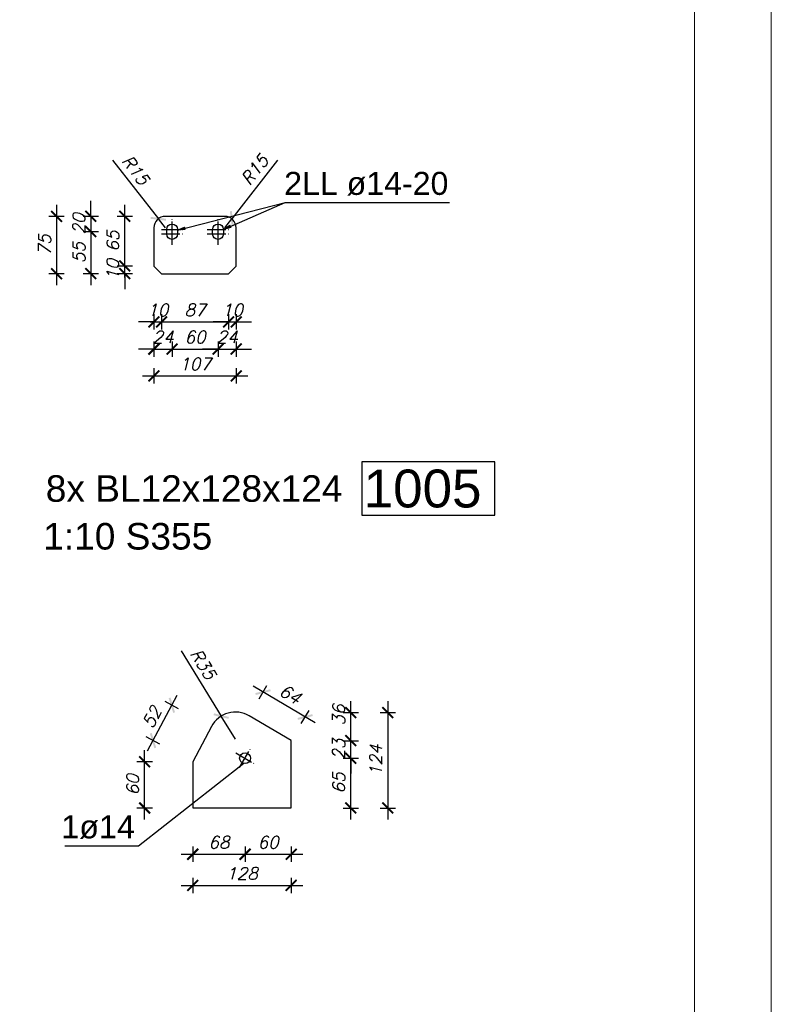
# Model space of a CAD drawing. Header units: millimetres. Extents: x 1814 to 94182, y 11562 to 49454.
# Tile 215 of 256: x 15574 to 15818, y 28389 to 28709. Entities that reach past the tile are written whole.
import ezdxf

# ---------------------------------------------------------------- set-up
doc = ezdxf.new("R2010")
doc.units = ezdxf.units.MM
doc.linetypes.add('ACAD_ISO04W100', pattern=[30, 24, -3, 0, -3])
doc.layers.add('pomoc', color=210, linetype='Continuous', lineweight=9, plot=False)
doc.layers.add('ramka', color=84, linetype='Continuous', lineweight=15)
doc.layers.add('wymiar', color=135, linetype='Continuous', lineweight=9)
doc.styles.add('ARIAL', font='arial.ttf')
doc.styles.add('WYMIARY', font='simplex.shx', dxfattribs={"oblique": 15})
doc.dimstyles.new('1--10', dxfattribs={"dimscale": 25, "dimtxt": 0.16, "dimasz": 0.2, "dimexe": 0.1, "dimexo": 0.1, "dimgap": 0.075, "dimtad": 1, "dimdec": 0, "dimlfac": 4, "dimrnd": 0.01, "dimzin": 9, "dimtxsty": 'WYMIARY', "dimblk": 'ARCHTICK', "dimcen": 0.2, "dimdle": 0.15, "dimadec": 1, "dimazin": 1, "dimtfac": 1, "dimtdec": 0, "dimtix": 1, "dimtmove": 2, "dimatfit": 3, "dimldrblk": 'ARCHTICK', "dimfxl": 0, "dimarcsym": 0})

# ---------------------------------------------------------------- blocks, each defined once
blk = doc.blocks.new('_ARCHTICK')
at = {"color": 0, "linetype": 'ByBlock', "lineweight": -2}
blk.add_solid([(0.398, 0.309), (0.309, 0.398), (-0.309, -0.398), (-0.398, -0.309)], dxfattribs=at)
blk = doc.blocks.new('*D659')
at = {"layer": 'Defpoints', "color": 0}
for p in [(15619.15, 28644.51), (15621.44, 28641.57)]:
    blk.add_point(p, dxfattribs=at)
at = {"layer": 'wymiar', "color": 0, "lineweight": -2}
for p in [(15604.3, 28663.57), (15621.44, 28641.57)]:
    blk.add_line(p, (15619.15, 28644.51), dxfattribs=at)
at = {"layer": 'wymiar', "color": 0, "lineweight": -2, "xscale": 5, "yscale": 5, "zscale": 5, "rotation": 307.9258656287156}
blk.add_blockref('_ARCHTICK', (15619.15, 28644.51), dxfattribs=at)
at = {"layer": 'wymiar', "color": 0, "insert": (15611.71, 28660.37), "char_height": 4, "attachment_point": 5, "rotation": 307.9259, "style": 'WYMIARY'}
blk.add_mtext('R15', dxfattribs=at)
blk = doc.blocks.new('*D660')
at = {"layer": 'Defpoints', "color": 0}
for p in [(15643.02, 28644.51), (15640.72, 28641.57)]:
    blk.add_point(p, dxfattribs=at)
at = {"layer": 'wymiar', "color": 0, "lineweight": -2}
for p in [(15657.86, 28663.57), (15640.72, 28641.57)]:
    blk.add_line(p, (15643.02, 28644.51), dxfattribs=at)
at = {"layer": 'wymiar', "color": 0, "lineweight": -2, "xscale": 5, "yscale": 5, "zscale": 5, "rotation": 232.0884183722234}
blk.add_blockref('_ARCHTICK', (15643.02, 28644.51), dxfattribs=at)
at = {"layer": 'wymiar', "color": 0, "insert": (15650.45, 28660.37), "char_height": 4, "attachment_point": 5, "rotation": 52.0884, "style": 'WYMIARY'}
blk.add_mtext('R15', dxfattribs=at)
blk = doc.blocks.new('*D661')
at = {"layer": 'Defpoints', "color": 0}
for p in [(15639.59, 28482.92), (15644.19, 28475.46)]:
    blk.add_point(p, dxfattribs=at)
at = {"layer": 'wymiar', "color": 0, "lineweight": -2}
for p in [(15626.52, 28504.14), (15644.19, 28475.46)]:
    blk.add_line(p, (15639.59, 28482.92), dxfattribs=at)
at = {"layer": 'wymiar', "color": 0, "lineweight": -2, "xscale": 5, "yscale": 5, "zscale": 5, "rotation": 301.6418359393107}
blk.add_blockref('_ARCHTICK', (15639.59, 28482.92), dxfattribs=at)
at = {"layer": 'wymiar', "color": 0, "insert": (15633.73, 28499.82), "char_height": 4, "attachment_point": 5, "rotation": 301.6418, "style": 'WYMIARY'}
blk.add_mtext('R35', dxfattribs=at)
blk = doc.blocks.new('*D685')
at = {"layer": 'Defpoints', "color": 0}
for p in [(15617.71, 28636.01), (15620.2, 28626.67), (15620.2, 28611.01)]:
    blk.add_point(p, dxfattribs=at)
at = {"layer": 'wymiar', "color": 0, "lineweight": -2}
for p, q in [((15617.71, 28613.51), (15617.71, 28608.51)), ((15620.2, 28613.51), (15620.2, 28608.51)), ((15617.71, 28611.01), (15612.71, 28611.01)), ((15617.71, 28611.01), (15620.2, 28611.01)), ((15620.2, 28611.01), (15625.2, 28611.01))]:
    blk.add_line(p, q, dxfattribs=at)
at = {"layer": 'wymiar', "color": 0, "lineweight": -2, "xscale": 5, "yscale": 5, "zscale": 5}
blk.add_blockref('_ARCHTICK', (15617.71, 28611.01), dxfattribs=at)
at = {"layer": 'wymiar', "color": 0, "lineweight": -2, "xscale": 5, "yscale": 5, "zscale": 5, "rotation": 180}
blk.add_blockref('_ARCHTICK', (15620.2, 28611.01), dxfattribs=at)
at = {"layer": 'wymiar', "color": 0, "insert": (15618.95, 28614.89), "char_height": 4, "attachment_point": 5, "style": 'WYMIARY'}
blk.add_mtext('10', dxfattribs=at)
blk = doc.blocks.new('*D680')
at = {"layer": 'Defpoints', "color": 0}
for p in [(15620.2, 28626.67), (15641.97, 28626.67), (15641.97, 28611.01)]:
    blk.add_point(p, dxfattribs=at)
at = {"layer": 'wymiar', "color": 0, "lineweight": -2}
for p, q in [((15620.2, 28613.51), (15620.2, 28608.51)), ((15641.97, 28613.51), (15641.97, 28608.51)), ((15616.45, 28611.01), (15645.72, 28611.01))]:
    blk.add_line(p, q, dxfattribs=at)
at = {"layer": 'wymiar', "color": 0, "lineweight": -2, "xscale": 5, "yscale": 5, "zscale": 5, "rotation": 180}
blk.add_blockref('_ARCHTICK', (15620.2, 28611.01), dxfattribs=at)
at = {"layer": 'wymiar', "color": 0, "lineweight": -2, "xscale": 5, "yscale": 5, "zscale": 5}
blk.add_blockref('_ARCHTICK', (15641.97, 28611.01), dxfattribs=at)
at = {"layer": 'wymiar', "color": 0, "insert": (15631.08, 28614.89), "char_height": 4, "attachment_point": 5, "style": 'WYMIARY'}
blk.add_mtext('87', dxfattribs=at)
blk = doc.blocks.new('*D681')
at = {"layer": 'Defpoints', "color": 0}
for p in [(15644.46, 28629.16), (15641.97, 28626.67), (15644.46, 28611.01)]:
    blk.add_point(p, dxfattribs=at)
at = {"layer": 'wymiar', "color": 0, "lineweight": -2}
for p, q in [((15641.97, 28613.51), (15641.97, 28608.51)), ((15644.46, 28613.51), (15644.46, 28608.51)), ((15641.97, 28611.01), (15636.97, 28611.01)), ((15641.97, 28611.01), (15644.46, 28611.01)), ((15644.46, 28611.01), (15649.46, 28611.01))]:
    blk.add_line(p, q, dxfattribs=at)
at = {"layer": 'wymiar', "color": 0, "lineweight": -2, "xscale": 5, "yscale": 5, "zscale": 5}
blk.add_blockref('_ARCHTICK', (15641.97, 28611.01), dxfattribs=at)
at = {"layer": 'wymiar', "color": 0, "lineweight": -2, "xscale": 5, "yscale": 5, "zscale": 5, "rotation": 180}
blk.add_blockref('_ARCHTICK', (15644.46, 28611.01), dxfattribs=at)
at = {"layer": 'wymiar', "color": 0, "insert": (15643.21, 28614.89), "char_height": 4, "attachment_point": 5, "style": 'WYMIARY'}
blk.add_mtext('10', dxfattribs=at)
blk = doc.blocks.new('*D682')
at = {"layer": 'Defpoints', "color": 0}
for p in [(15623.61, 28636.09), (15617.71, 28629.16), (15623.61, 28602.18)]:
    blk.add_point(p, dxfattribs=at)
at = {"layer": 'wymiar', "color": 0, "lineweight": -2}
for p, q in [((15617.71, 28604.68), (15617.71, 28599.68)), ((15623.61, 28604.68), (15623.61, 28599.68)), ((15617.71, 28602.18), (15612.71, 28602.18)), ((15617.71, 28602.18), (15623.61, 28602.18)), ((15623.61, 28602.18), (15628.61, 28602.18))]:
    blk.add_line(p, q, dxfattribs=at)
at = {"layer": 'wymiar', "color": 0, "lineweight": -2, "xscale": 5, "yscale": 5, "zscale": 5}
blk.add_blockref('_ARCHTICK', (15617.71, 28602.18), dxfattribs=at)
at = {"layer": 'wymiar', "color": 0, "lineweight": -2, "xscale": 5, "yscale": 5, "zscale": 5, "rotation": 180}
blk.add_blockref('_ARCHTICK', (15623.61, 28602.18), dxfattribs=at)
at = {"layer": 'wymiar', "color": 0, "insert": (15620.66, 28606.06), "char_height": 4, "attachment_point": 5, "style": 'WYMIARY'}
blk.add_mtext('24', dxfattribs=at)
blk = doc.blocks.new('*D683')
at = {"layer": 'Defpoints', "color": 0}
for p in [(15623.61, 28636.09), (15638.55, 28636.09), (15638.55, 28602.18)]:
    blk.add_point(p, dxfattribs=at)
at = {"layer": 'wymiar', "color": 0, "lineweight": -2}
for p, q in [((15623.61, 28604.68), (15623.61, 28599.68)), ((15638.55, 28604.68), (15638.55, 28599.68)), ((15619.86, 28602.18), (15642.3, 28602.18))]:
    blk.add_line(p, q, dxfattribs=at)
at = {"layer": 'wymiar', "color": 0, "lineweight": -2, "xscale": 5, "yscale": 5, "zscale": 5, "rotation": 180}
blk.add_blockref('_ARCHTICK', (15623.61, 28602.18), dxfattribs=at)
at = {"layer": 'wymiar', "color": 0, "lineweight": -2, "xscale": 5, "yscale": 5, "zscale": 5}
blk.add_blockref('_ARCHTICK', (15638.55, 28602.18), dxfattribs=at)
at = {"layer": 'wymiar', "color": 0, "insert": (15631.08, 28606.06), "char_height": 4, "attachment_point": 5, "style": 'WYMIARY'}
blk.add_mtext('60', dxfattribs=at)
blk = doc.blocks.new('*D674')
at = {"layer": 'Defpoints', "color": 0}
for p in [(15638.55, 28636.09), (15644.46, 28634.27), (15644.46, 28602.18)]:
    blk.add_point(p, dxfattribs=at)
at = {"layer": 'wymiar', "color": 0, "lineweight": -2}
for p, q in [((15638.55, 28604.68), (15638.55, 28599.68)), ((15644.46, 28604.68), (15644.46, 28599.68)), ((15638.55, 28602.18), (15633.55, 28602.18)), ((15638.55, 28602.18), (15644.46, 28602.18)), ((15644.46, 28602.18), (15649.46, 28602.18))]:
    blk.add_line(p, q, dxfattribs=at)
at = {"layer": 'wymiar', "color": 0, "lineweight": -2, "xscale": 5, "yscale": 5, "zscale": 5}
blk.add_blockref('_ARCHTICK', (15638.55, 28602.18), dxfattribs=at)
at = {"layer": 'wymiar', "color": 0, "lineweight": -2, "xscale": 5, "yscale": 5, "zscale": 5, "rotation": 180}
blk.add_blockref('_ARCHTICK', (15644.46, 28602.18), dxfattribs=at)
at = {"layer": 'wymiar', "color": 0, "insert": (15641.51, 28606.06), "char_height": 4, "attachment_point": 5, "style": 'WYMIARY'}
blk.add_mtext('24', dxfattribs=at)
blk = doc.blocks.new('*D684')
at = {"layer": 'Defpoints', "color": 0}
for p in [(15617.71, 28636.01), (15644.46, 28636.01), (15644.46, 28593.47)]:
    blk.add_point(p, dxfattribs=at)
at = {"layer": 'wymiar', "color": 0, "lineweight": -2}
for p, q in [((15613.96, 28593.47), (15648.21, 28593.47)), ((15617.71, 28595.97), (15617.71, 28590.97)), ((15644.46, 28595.97), (15644.46, 28590.97))]:
    blk.add_line(p, q, dxfattribs=at)
at = {"layer": 'wymiar', "color": 0, "lineweight": -2, "xscale": 5, "yscale": 5, "zscale": 5, "rotation": 180}
blk.add_blockref('_ARCHTICK', (15617.71, 28593.47), dxfattribs=at)
at = {"layer": 'wymiar', "color": 0, "lineweight": -2, "xscale": 5, "yscale": 5, "zscale": 5}
blk.add_blockref('_ARCHTICK', (15644.46, 28593.47), dxfattribs=at)
at = {"layer": 'wymiar', "color": 0, "insert": (15631.08, 28597.34), "char_height": 4, "attachment_point": 5, "style": 'WYMIARY'}
blk.add_mtext('107', dxfattribs=at)
blk = doc.blocks.new('*D675')
at = {"layer": 'Defpoints', "color": 0}
for p in [(15631.08, 28645.3), (15586.05, 28626.67), (15631.08, 28626.67)]:
    blk.add_point(p, dxfattribs=at)
at = {"layer": 'wymiar', "color": 0, "lineweight": -2}
for p, q in [((15586.05, 28649.05), (15586.05, 28622.92)), ((15588.55, 28645.3), (15583.55, 28645.3)), ((15588.55, 28626.67), (15583.55, 28626.67))]:
    blk.add_line(p, q, dxfattribs=at)
at = {"layer": 'wymiar', "color": 0, "lineweight": -2, "xscale": 5, "yscale": 5, "zscale": 5}
for p, rotation in [((15586.05, 28645.3), 90), ((15586.05, 28626.67), 270)]:
    blk.add_blockref('_ARCHTICK', p, dxfattribs=dict(at, rotation=rotation))
at = {"layer": 'wymiar', "color": 0, "insert": (15582.18, 28635.99), "char_height": 4, "attachment_point": 5, "rotation": 90, "style": 'WYMIARY'}
blk.add_mtext('75', dxfattribs=at)
blk = doc.blocks.new('*D676')
at = {"layer": 'Defpoints', "color": 0}
for p in [(15608.23, 28629.16), (15617.71, 28629.16), (15620.2, 28626.67)]:
    blk.add_point(p, dxfattribs=at)
at = {"layer": 'wymiar', "color": 0, "lineweight": -2}
for p, q in [((15608.23, 28629.16), (15608.23, 28634.16)), ((15610.73, 28629.16), (15605.73, 28629.16)), ((15608.23, 28626.67), (15608.23, 28629.16)), ((15610.73, 28626.67), (15605.73, 28626.67)), ((15608.23, 28626.67), (15608.23, 28621.67))]:
    blk.add_line(p, q, dxfattribs=at)
at = {"layer": 'wymiar', "color": 0, "lineweight": -2, "xscale": 5, "yscale": 5, "zscale": 5}
for p, rotation in [((15608.23, 28629.16), 270), ((15608.23, 28626.67), 90)]:
    blk.add_blockref('_ARCHTICK', p, dxfattribs=dict(at, rotation=rotation))
at = {"layer": 'wymiar', "color": 0, "insert": (15604.36, 28627.92), "char_height": 4, "attachment_point": 5, "rotation": 90, "style": 'WYMIARY'}
blk.add_mtext('10', dxfattribs=at)
blk = doc.blocks.new('*D677')
at = {"layer": 'Defpoints', "color": 0}
for p in [(15608.23, 28645.3), (15631.08, 28645.3), (15617.71, 28629.16)]:
    blk.add_point(p, dxfattribs=at)
at = {"layer": 'wymiar', "color": 0, "lineweight": -2}
for p, q in [((15608.23, 28625.41), (15608.23, 28649.05)), ((15610.73, 28645.3), (15605.73, 28645.3)), ((15610.73, 28629.16), (15605.73, 28629.16))]:
    blk.add_line(p, q, dxfattribs=at)
at = {"layer": 'wymiar', "color": 0, "lineweight": -2, "xscale": 5, "yscale": 5, "zscale": 5}
for p, rotation in [((15608.23, 28645.3), 90), ((15608.23, 28629.16), 270)]:
    blk.add_blockref('_ARCHTICK', p, dxfattribs=dict(at, rotation=rotation))
at = {"layer": 'wymiar', "color": 0, "insert": (15604.36, 28637.23), "char_height": 4, "attachment_point": 5, "rotation": 90, "style": 'WYMIARY'}
blk.add_mtext('65', dxfattribs=at)
blk = doc.blocks.new('*D678')
at = {"layer": 'Defpoints', "color": 0}
for p in [(15631.08, 28645.3), (15597.18, 28640.32), (15621.87, 28640.32)]:
    blk.add_point(p, dxfattribs=at)
at = {"layer": 'wymiar', "color": 0, "lineweight": -2}
for p, q in [((15597.18, 28645.3), (15597.18, 28650.3)), ((15599.68, 28645.3), (15594.68, 28645.3)), ((15597.18, 28645.3), (15597.18, 28640.32)), ((15599.68, 28640.32), (15594.68, 28640.32)), ((15597.18, 28640.32), (15597.18, 28635.32))]:
    blk.add_line(p, q, dxfattribs=at)
at = {"layer": 'wymiar', "color": 0, "lineweight": -2, "xscale": 5, "yscale": 5, "zscale": 5}
for p, rotation in [((15597.18, 28645.3), 270), ((15597.18, 28640.32), 90)]:
    blk.add_blockref('_ARCHTICK', p, dxfattribs=dict(at, rotation=rotation))
at = {"layer": 'wymiar', "color": 0, "insert": (15593.31, 28642.81), "char_height": 4, "attachment_point": 5, "rotation": 90, "style": 'WYMIARY'}
blk.add_mtext('20', dxfattribs=at)
blk = doc.blocks.new('*D679')
at = {"layer": 'Defpoints', "color": 0}
for p in [(15621.87, 28640.32), (15597.18, 28626.67), (15631.08, 28626.67)]:
    blk.add_point(p, dxfattribs=at)
at = {"layer": 'wymiar', "color": 0, "lineweight": -2}
for p, q in [((15597.18, 28644.07), (15597.18, 28622.92)), ((15599.68, 28640.32), (15594.68, 28640.32)), ((15599.68, 28626.67), (15594.68, 28626.67))]:
    blk.add_line(p, q, dxfattribs=at)
at = {"layer": 'wymiar', "color": 0, "lineweight": -2, "xscale": 5, "yscale": 5, "zscale": 5}
for p, rotation in [((15597.18, 28640.32), 90), ((15597.18, 28626.67), 270)]:
    blk.add_blockref('_ARCHTICK', p, dxfattribs=dict(at, rotation=rotation))
at = {"layer": 'wymiar', "color": 0, "insert": (15593.31, 28633.5), "char_height": 4, "attachment_point": 5, "rotation": 90, "style": 'WYMIARY'}
blk.add_mtext('55', dxfattribs=at)
blk = doc.blocks.new('*D695')
at = {"layer": 'Defpoints', "color": 0}
for p in [(15630.34, 28453.05), (15662.34, 28453.05), (15662.34, 28427.9)]:
    blk.add_point(p, dxfattribs=at)
at = {"layer": 'wymiar', "color": 0, "lineweight": -2}
for p, q in [((15630.34, 28430.4), (15630.34, 28425.4)), ((15662.34, 28430.4), (15662.34, 28425.4)), ((15626.59, 28427.9), (15666.09, 28427.9))]:
    blk.add_line(p, q, dxfattribs=at)
at = {"layer": 'wymiar', "color": 0, "lineweight": -2, "xscale": 5, "yscale": 5, "zscale": 5, "rotation": 180}
blk.add_blockref('_ARCHTICK', (15630.34, 28427.9), dxfattribs=at)
at = {"layer": 'wymiar', "color": 0, "lineweight": -2, "xscale": 5, "yscale": 5, "zscale": 5}
blk.add_blockref('_ARCHTICK', (15662.34, 28427.9), dxfattribs=at)
at = {"layer": 'wymiar', "color": 0, "insert": (15646.34, 28431.77), "char_height": 4, "attachment_point": 5, "style": 'WYMIARY'}
blk.add_mtext('128', dxfattribs=at)
blk = doc.blocks.new('*D696')
at = {"layer": 'Defpoints', "color": 0}
for p in [(15647.34, 28469.24), (15630.34, 28453.05), (15647.34, 28438.02)]:
    blk.add_point(p, dxfattribs=at)
at = {"layer": 'wymiar', "color": 0, "lineweight": -2}
for p, q in [((15630.34, 28440.52), (15630.34, 28435.52)), ((15647.34, 28440.52), (15647.34, 28435.52)), ((15626.59, 28438.02), (15651.09, 28438.02))]:
    blk.add_line(p, q, dxfattribs=at)
at = {"layer": 'wymiar', "color": 0, "lineweight": -2, "xscale": 5, "yscale": 5, "zscale": 5, "rotation": 180}
blk.add_blockref('_ARCHTICK', (15630.34, 28438.02), dxfattribs=at)
at = {"layer": 'wymiar', "color": 0, "lineweight": -2, "xscale": 5, "yscale": 5, "zscale": 5}
blk.add_blockref('_ARCHTICK', (15647.34, 28438.02), dxfattribs=at)
at = {"layer": 'wymiar', "color": 0, "insert": (15638.84, 28441.89), "char_height": 4, "attachment_point": 5, "style": 'WYMIARY'}
blk.add_mtext('68', dxfattribs=at)
blk = doc.blocks.new('*D697')
at = {"layer": 'Defpoints', "color": 0}
for p in [(15647.34, 28469.24), (15662.34, 28453.05), (15662.34, 28438.02)]:
    blk.add_point(p, dxfattribs=at)
at = {"layer": 'wymiar', "color": 0, "lineweight": -2}
for p, q in [((15647.34, 28440.52), (15647.34, 28435.52)), ((15662.34, 28440.52), (15662.34, 28435.52)), ((15643.59, 28438.02), (15666.09, 28438.02))]:
    blk.add_line(p, q, dxfattribs=at)
at = {"layer": 'wymiar', "color": 0, "lineweight": -2, "xscale": 5, "yscale": 5, "zscale": 5, "rotation": 180}
blk.add_blockref('_ARCHTICK', (15647.34, 28438.02), dxfattribs=at)
at = {"layer": 'wymiar', "color": 0, "lineweight": -2, "xscale": 5, "yscale": 5, "zscale": 5}
blk.add_blockref('_ARCHTICK', (15662.34, 28438.02), dxfattribs=at)
at = {"layer": 'wymiar', "color": 0, "insert": (15654.84, 28441.89), "char_height": 4, "attachment_point": 5, "style": 'WYMIARY'}
blk.add_mtext('60', dxfattribs=at)
blk = doc.blocks.new('*D698')
at = {"layer": 'Defpoints', "color": 0}
for p in [(15647.34, 28469.24), (15681.69, 28469.24), (15662.34, 28453.05)]:
    blk.add_point(p, dxfattribs=at)
at = {"layer": 'wymiar', "color": 0, "lineweight": -2}
for p, q in [((15681.69, 28449.3), (15681.69, 28472.99)), ((15679.19, 28469.24), (15684.19, 28469.24)), ((15679.19, 28453.05), (15684.19, 28453.05))]:
    blk.add_line(p, q, dxfattribs=at)
at = {"layer": 'wymiar', "color": 0, "lineweight": -2, "xscale": 5, "yscale": 5, "zscale": 5}
for p, rotation in [((15681.69, 28469.24), 90), ((15681.69, 28453.05), 270)]:
    blk.add_blockref('_ARCHTICK', p, dxfattribs=dict(at, rotation=rotation))
at = {"layer": 'wymiar', "color": 0, "insert": (15677.81, 28461.15), "char_height": 4, "attachment_point": 5, "rotation": 90, "style": 'WYMIARY'}
blk.add_mtext('65', dxfattribs=at)
blk = doc.blocks.new('*D699')
at = {"layer": 'Defpoints', "color": 0}
for p in [(15662.34, 28474.93), (15681.69, 28474.93), (15647.34, 28469.24)]:
    blk.add_point(p, dxfattribs=at)
at = {"layer": 'wymiar', "color": 0, "lineweight": -2}
for p, q in [((15681.69, 28474.93), (15681.69, 28479.93)), ((15679.19, 28474.93), (15684.19, 28474.93)), ((15681.69, 28469.24), (15681.69, 28474.93)), ((15679.19, 28469.24), (15684.19, 28469.24)), ((15681.69, 28469.24), (15681.69, 28464.24))]:
    blk.add_line(p, q, dxfattribs=at)
at = {"layer": 'wymiar', "color": 0, "lineweight": -2, "xscale": 5, "yscale": 5, "zscale": 5}
for p, rotation in [((15681.69, 28474.93), 270), ((15681.69, 28469.24), 90)]:
    blk.add_blockref('_ARCHTICK', p, dxfattribs=dict(at, rotation=rotation))
at = {"layer": 'wymiar', "color": 0, "insert": (15677.81, 28472.09), "char_height": 4, "attachment_point": 5, "rotation": 90, "style": 'WYMIARY'}
blk.add_mtext('23', dxfattribs=at)
blk = doc.blocks.new('*D700')
at = {"layer": 'Defpoints', "color": 0}
for p in [(15644.19, 28484.04), (15681.69, 28484.04), (15662.34, 28474.93)]:
    blk.add_point(p, dxfattribs=at)
at = {"layer": 'wymiar', "color": 0, "lineweight": -2}
for p, q in [((15681.69, 28471.18), (15681.69, 28487.79)), ((15679.19, 28484.04), (15684.19, 28484.04)), ((15679.19, 28474.93), (15684.19, 28474.93))]:
    blk.add_line(p, q, dxfattribs=at)
at = {"layer": 'wymiar', "color": 0, "lineweight": -2, "xscale": 5, "yscale": 5, "zscale": 5}
for p, rotation in [((15681.69, 28484.04), 90), ((15681.69, 28474.93), 270)]:
    blk.add_blockref('_ARCHTICK', p, dxfattribs=dict(at, rotation=rotation))
at = {"layer": 'wymiar', "color": 0, "insert": (15677.81, 28483.25), "char_height": 4, "attachment_point": 5, "rotation": 90, "style": 'WYMIARY'}
blk.add_mtext('36', dxfattribs=at)
blk = doc.blocks.new('*D701')
at = {"layer": 'Defpoints', "color": 0}
for p in [(15644.19, 28484.04), (15644.19, 28453.05), (15693.72, 28453.05)]:
    blk.add_point(p, dxfattribs=at)
at = {"layer": 'wymiar', "color": 0, "lineweight": -2}
for p, q in [((15693.72, 28487.79), (15693.72, 28449.3)), ((15691.22, 28484.04), (15696.22, 28484.04)), ((15691.22, 28453.05), (15696.22, 28453.05))]:
    blk.add_line(p, q, dxfattribs=at)
at = {"layer": 'wymiar', "color": 0, "lineweight": -2, "xscale": 5, "yscale": 5, "zscale": 5}
for p, rotation in [((15693.72, 28484.04), 90), ((15693.72, 28453.05), 270)]:
    blk.add_blockref('_ARCHTICK', p, dxfattribs=dict(at, rotation=rotation))
at = {"layer": 'wymiar', "color": 0, "insert": (15689.85, 28468.55), "char_height": 4, "attachment_point": 5, "rotation": 90, "style": 'WYMIARY'}
blk.add_mtext('124', dxfattribs=at)
blk = doc.blocks.new('*D1032')
at = {"layer": 'Defpoints', "color": 0}
for p in [(15614.7, 28468.09), (15630.34, 28468.09), (15630.34, 28453.05)]:
    blk.add_point(p, dxfattribs=at)
at = {"layer": 'wymiar', "color": 0, "lineweight": -2}
for p, q in [((15614.7, 28449.3), (15614.7, 28471.84)), ((15617.2, 28468.09), (15612.2, 28468.09)), ((15617.2, 28453.05), (15612.2, 28453.05))]:
    blk.add_line(p, q, dxfattribs=at)
at = {"layer": 'wymiar', "color": 0, "lineweight": -2, "xscale": 5, "yscale": 5, "zscale": 5}
for p, rotation in [((15614.7, 28468.09), 90), ((15614.7, 28453.05), 270)]:
    blk.add_blockref('_ARCHTICK', p, dxfattribs=dict(at, rotation=rotation))
at = {"layer": 'wymiar', "color": 0, "insert": (15610.83, 28460.57), "char_height": 4, "attachment_point": 5, "rotation": 90, "style": 'WYMIARY'}
blk.add_mtext('60', dxfattribs=at)
blk = doc.blocks.new('*D1033')
at = {"layer": 'Defpoints', "color": 0}
for p in [(15623.54, 28486.45), (15636.45, 28479.58), (15630.34, 28468.09)]:
    blk.add_point(p, dxfattribs=at)
at = {"layer": 'wymiar', "color": 0, "lineweight": -2}
for p, q in [((15615.66, 28471.65), (15625.3, 28489.76)), ((15625.75, 28485.28), (15621.33, 28487.63)), ((15619.63, 28473.79), (15615.22, 28476.14))]:
    blk.add_line(p, q, dxfattribs=at)
at = {"layer": 'wymiar', "color": 0, "lineweight": -2, "xscale": 5, "yscale": 5, "zscale": 5}
for p, rotation in [((15623.54, 28486.45), 61.97508715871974), ((15617.42, 28474.96), 241.9750871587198)]:
    blk.add_blockref('_ARCHTICK', p, dxfattribs=dict(at, rotation=rotation))
at = {"layer": 'wymiar', "color": 0, "insert": (15617.06, 28482.53), "char_height": 4, "attachment_point": 5, "rotation": 61.9751, "style": 'WYMIARY'}
blk.add_mtext('52', dxfattribs=at)
blk = doc.blocks.new('*D1034')
at = {"layer": 'Defpoints', "color": 0}
for p in [(15653.19, 28490.71), (15648.65, 28483.01), (15662.34, 28474.93)]:
    blk.add_point(p, dxfattribs=at)
at = {"layer": 'wymiar', "color": 0, "lineweight": -2}
for p, q in [((15670.11, 28480.72), (15649.97, 28492.61)), ((15651.92, 28488.55), (15654.47, 28492.86)), ((15665.61, 28480.48), (15668.15, 28484.78))]:
    blk.add_line(p, q, dxfattribs=at)
at = {"layer": 'wymiar', "color": 0, "lineweight": -2, "xscale": 5, "yscale": 5, "zscale": 5}
for p, rotation in [((15653.19, 28490.71), 149.4484490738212), ((15666.88, 28482.63), 329.4484490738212)]:
    blk.add_blockref('_ARCHTICK', p, dxfattribs=dict(at, rotation=rotation))
at = {"layer": 'wymiar', "color": 0, "insert": (15662.01, 28490), "char_height": 4, "attachment_point": 5, "rotation": 329.4484, "style": 'WYMIARY'}
blk.add_mtext('64', dxfattribs=at)

msp = doc.modelspace()

# ---------------------------------------------------------------- linework, layer by layer
at = {"color": 7}
msp.add_line((15625.353, 28640.771), (15660.371, 28649.787), dxfattribs=at)
at = {"color": 145, "linetype": 'Continuous', "ltscale": 0.25}
for p, q in [((15640.721, 28645.303), (15621.443, 28645.303)), ((15617.707, 28641.567), (15617.707, 28629.164)), ((15644.457, 28629.164), (15644.457, 28641.567)), ((15621.866, 28639.575), (15621.866, 28641.069)), ((15625.353, 28641.069), (15625.353, 28639.575)), ((15636.81, 28639.575), (15636.81, 28641.069)), ((15640.298, 28641.069), (15640.298, 28639.575)), ((15617.707, 28629.164), (15620.198, 28626.673)), ((15641.966, 28626.673), (15644.457, 28629.164)), ((15620.198, 28626.673), (15641.966, 28626.673)), ((15662.337, 28474.933), (15648.652, 28483.011)), ((15636.453, 28479.579), (15630.337, 28468.089)), ((15662.337, 28453.055), (15662.337, 28474.933)), ((15630.337, 28468.089), (15630.337, 28453.055)), ((15630.337, 28453.055), (15662.337, 28453.055))]:
    msp.add_line(p, q, dxfattribs=at)
at = {"color": 10, "linetype": 'ACAD_ISO04W100', "ltscale": 0.25}
for p, q in [((15623.61, 28637.582), (15623.61, 28644.556)), ((15623.61, 28637.582), (15623.61, 28644.556)), ((15638.554, 28637.582), (15638.554, 28644.556)), ((15638.554, 28637.582), (15638.554, 28644.556)), ((15623.61, 28636.088), (15623.61, 28643.062)), ((15623.61, 28636.088), (15623.61, 28643.062)), ((15638.554, 28636.088), (15638.554, 28643.062)), ((15638.554, 28636.088), (15638.554, 28643.062)), ((15620.123, 28641.069), (15627.097, 28641.069)), ((15620.123, 28641.069), (15627.097, 28641.069)), ((15620.123, 28639.575), (15627.097, 28639.575)), ((15620.123, 28639.575), (15627.097, 28639.575)), ((15623.61, 28641.069), (15623.61, 28641.069)), ((15623.61, 28639.575), (15623.61, 28639.575)), ((15635.067, 28641.069), (15642.041, 28641.069)), ((15635.067, 28641.069), (15642.041, 28641.069)), ((15635.067, 28639.575), (15642.041, 28639.575)), ((15635.067, 28639.575), (15642.041, 28639.575)), ((15638.554, 28641.069), (15638.554, 28641.069)), ((15638.554, 28639.575), (15638.554, 28639.575)), ((15645.554, 28466.218), (15649.121, 28472.259)), ((15645.554, 28466.218), (15649.121, 28472.259)), ((15644.317, 28471.022), (15650.358, 28467.455)), ((15644.317, 28471.022), (15650.358, 28467.455)), ((15647.337, 28469.238), (15647.337, 28469.238))]:
    msp.add_line(p, q, dxfattribs=at)
at = {"color": 0, "linetype": 'ByBlock', "lineweight": -2}
for p, q in [((15625.353, 28640.771, 35755.4), (15627.662, 28641.794, 35755.4)), ((15627.869, 28640.99, 35755.4), (15627.662, 28641.794, 35755.4)), ((15640.298, 28641.078, 35755.4), (15642.417, 28642.45, 35755.4)), ((15642.748, 28641.689, 35755.4), (15640.298, 28641.078, 35755.4)), ((15642.748, 28641.689, 35755.4), (15642.417, 28642.45, 35755.4)), ((15627.869, 28640.99, 35755.4), (15625.353, 28640.771, 35755.4))]:
    msp.add_line(p, q, dxfattribs=at)
at = {"color": 7}
for points in [[(15640.298, 28641.078), (15660.371, 28649.787), (15713.761, 28649.787)], [(15646.947, 28467.528), (15612.678, 28440.694), (15588.743, 28440.694)]]:
    msp.add_lwpolyline(points, dxfattribs=at)
at = {"color": 4}
msp.add_lwpolyline([(15685.326, 28548.245), (15728.547, 28548.245), (15728.547, 28565.495), (15685.326, 28565.495), (15685.326, 28548.245)], dxfattribs=at)
at = {"color": 145, "linetype": 'Continuous', "ltscale": 0.25}
msp.add_circle((15647.337, 28469.238), 1.754, dxfattribs=at)
for centre, radius, start, end in [((15621.443, 28641.567), 3.736, 90, 180), ((15640.721, 28641.567), 3.736, 0, 90), ((15644.194, 28475.458), 8.77, 59.44845, 151.97509)]:
    msp.add_arc(centre, radius, start, end, dxfattribs=at)
at = {"color": 145, "linetype": 'Continuous', "ltscale": 0.25, "extrusion": (5.19637e-13, -2.15241e-13, -1)}
msp.add_arc((-15623.61, 28641.069, 0), 1.744, 0, 180, dxfattribs=at)
at = {"color": 145, "linetype": 'Continuous', "ltscale": 0.25, "extrusion": (-5.19637e-13, 2.15241e-13, -1)}
msp.add_arc((-15638.554, 28641.069, 0), 1.744, 0, 180, dxfattribs=at)
at = {"color": 145, "linetype": 'Continuous', "ltscale": 0.25, "extrusion": (5.19637e-13, 2.15241e-13, -1)}
msp.add_arc((-15623.61, 28639.575, 0), 1.744, 180, 0, dxfattribs=at)
at = {"color": 145, "linetype": 'Continuous', "ltscale": 0.25, "extrusion": (-5.19637e-13, -2.15241e-13, -1)}
msp.add_arc((-15638.554, 28639.575, 0), 1.744, 180, 0, dxfattribs=at)
at = {"layer": 'pomoc'}
msp.add_lwpolyline([(13768.423, 29119.324), (15818.423, 29119.324), (15818.423, 28069.324), (13768.423, 28069.324)], close=True, dxfattribs=at)
at = {"layer": 'ramka', "linetype": 'Continuous'}
msp.add_line((15793.423, 29056.962), (15793.423, 28094.324), dxfattribs=at)

# ---------------------------------------------------------------- texts
at = {"color": 7, "style": 'ARIAL'}
for s, height, p in [('2LL ø14-20', 7.4721, (15660.065, 28652.277)), ('1ø14', 7.5169, (15587.6, 28443.2))]:
    msp.add_text(s, height=height, dxfattribs=at).set_placement(p)
at = {"color": 30, "style": 'ARIAL'}
for s, p in [('8x BL12x128x124 ', (15582.556, 28552.558)), ('1:10 S355', (15581.732, 28537.033))]:
    msp.add_text(s, height=8.625, dxfattribs=at).set_placement(p)
at = {"color": 4, "style": 'ARIAL'}
msp.add_text('1005', height=12.3214, dxfattribs=at).set_placement((15685.916, 28550.71))

# ---------------------------------------------------------------- dimensions: what is measured, and where the dimension line sits
at = {"layer": 'wymiar'}
for center, mpoint, picture, middle in [((15621.443, 28641.567), (15619.147, 28644.514), '*D659', (15611.707, 28660.367)), ((15640.721, 28641.567), (15643.016, 28644.515), '*D660', (15650.452, 28660.369)), ((15644.194, 28475.458), (15639.593, 28482.924), '*D661', (15633.733, 28499.82))]:
    dim = msp.add_radius_dim(center=center, mpoint=mpoint, dimstyle='1--10', dxfattribs=at)
    dim.commit()
    dim.dimension.update_dxf_attribs({"geometry": picture, "text_midpoint": middle})
for base, p1, p2, picture, middle in [((15586.053, 28626.673), (15631.082, 28645.303), (15631.082, 28626.673), '*D675', (15582.178, 28635.988)), ((15597.182, 28640.322), (15631.082, 28645.303), (15621.866, 28640.322), '*D678', (15593.307, 28642.813)), ((15608.232, 28645.303), (15617.707, 28629.164), (15631.082, 28645.303), '*D677', (15604.357, 28637.233)), ((15597.182, 28626.673), (15621.866, 28640.322), (15631.082, 28626.673), '*D679', (15593.307, 28633.497)), ((15608.232, 28629.164), (15620.198, 28626.673), (15617.707, 28629.164), '*D676', (15604.357, 28627.918)), ((15693.723, 28453.055), (15644.194, 28484.042), (15644.194, 28453.055), '*D701', (15689.848, 28468.548)), ((15681.687, 28474.933), (15647.337, 28469.238), (15662.337, 28474.933), '*D699', (15677.812, 28472.086)), ((15614.704, 28468.089), (15630.337, 28453.055), (15630.337, 28468.089), '*D1032', (15610.829, 28460.572)), ((15681.687, 28469.238), (15662.337, 28453.055), (15647.337, 28469.238), '*D698', (15677.812, 28461.147))]:
    dim = msp.add_linear_dim(base=base, p1=p1, p2=p2, angle=90, dimstyle='1--10', dxfattribs=at)
    dim.commit()
    dim.dimension.update_dxf_attribs({"geometry": picture, "text_midpoint": middle})
for base, p1, p2, picture, middle in [((15623.61, 28602.184), (15617.707, 28629.164), (15623.61, 28636.088), '*D682', (15620.658, 28606.059)), ((15620.198, 28611.014), (15617.707, 28636.013), (15620.198, 28626.673), '*D685', (15618.952, 28614.889)), ((15644.457, 28593.468), (15617.707, 28636.013), (15644.457, 28636.013), '*D684', (15631.082, 28597.343)), ((15638.554, 28602.184), (15623.61, 28636.088), (15638.554, 28636.088), '*D683', (15631.082, 28606.059)), ((15644.457, 28602.184), (15638.554, 28636.088), (15644.457, 28634.27), '*D674', (15641.505, 28606.059)), ((15644.457, 28611.014), (15641.966, 28626.673), (15644.457, 28629.164), '*D681', (15643.211, 28614.889)), ((15641.966, 28611.014), (15620.198, 28626.673), (15641.966, 28626.673), '*D680', (15631.082, 28614.889)), ((15647.337, 28438.02), (15630.337, 28453.055), (15647.337, 28469.238), '*D696', (15638.837, 28441.895)), ((15662.337, 28438.02), (15647.337, 28469.238), (15662.337, 28453.055), '*D697', (15654.837, 28441.895)), ((15662.337, 28427.895), (15630.337, 28453.055), (15662.337, 28453.055), '*D695', (15646.337, 28431.77))]:
    dim = msp.add_linear_dim(base=base, p1=p1, p2=p2, dimstyle='1--10', dxfattribs=at)
    dim.commit()
    dim.dimension.update_dxf_attribs({"geometry": picture, "text_midpoint": middle})
for p1, p2, distance, picture, middle in [((15662.337, 28474.933), (15648.652, 28483.011), -8.937, '*D1034', (15662.007, 28490.005)), ((15630.337, 28468.089), (15636.453, 28479.579), 14.628, '*D1033', (15617.061, 28482.528))]:
    dim = msp.add_aligned_dim(p1=p1, p2=p2, distance=distance, dimstyle='1--10', dxfattribs=at)
    dim.commit()
    dim.dimension.update_dxf_attribs({"geometry": picture, "text_midpoint": middle})
dim = msp.add_linear_dim(base=(15681.687, 28484.042), p1=(15662.337, 28474.933), p2=(15644.194, 28484.042), angle=90, dimstyle='1--10', dxfattribs=at)
dim.commit()
dim.dimension.update_dxf_attribs({"geometry": '*D700', "text_midpoint": (15677.812, 28483.252), "dimtype": 160})

doc.saveas('drawing.dxf')
